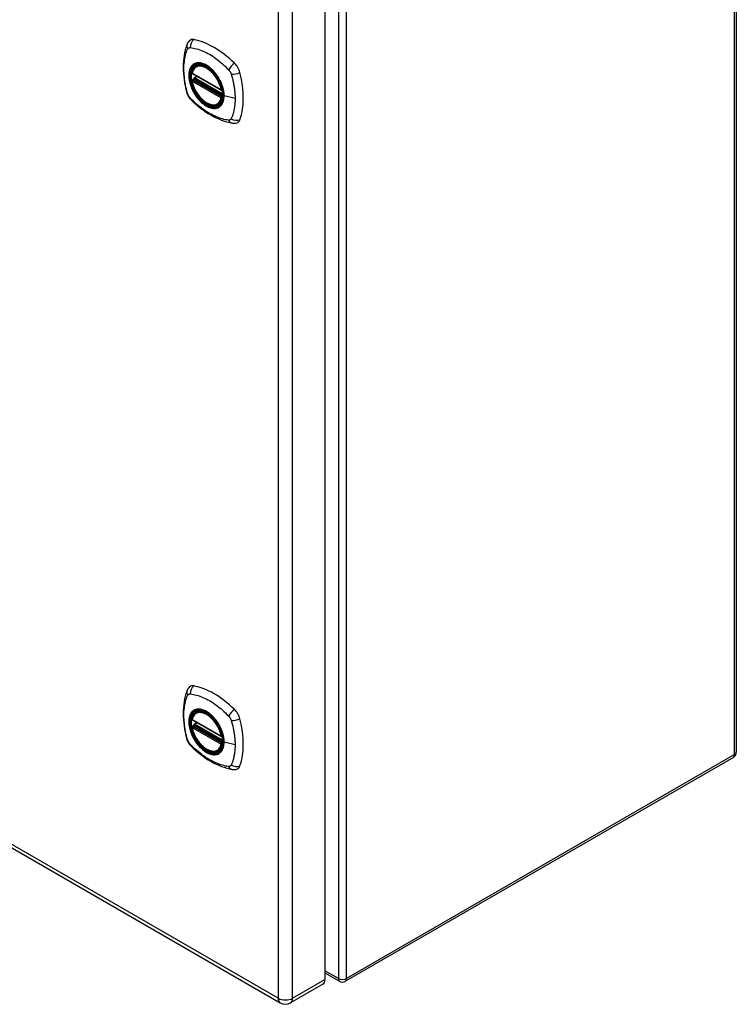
# Model space of a CAD drawing. Header units: inches. Extents: x 14 to 135, y 10 to 87.
# Tile 8 of 9: x 125 to 135, y 39 to 53. Entities that reach past the tile are written whole.
import ezdxf

# ---------------------------------------------------------------- set-up
doc = ezdxf.new("R2010")
doc.units = ezdxf.units.IN
doc.header["$MEASUREMENT"] = 0
doc.layers.add('Visible Edges(ANSI)', color=7, linetype='Continuous', lineweight=25)
doc.layers.add('Visible Tangent Edges(ANSI)', color=7, linetype='Continuous', lineweight=25)

msp = doc.modelspace()

# ---------------------------------------------------------------- linework, layer by layer
at = {"layer": 'Visible Edges(ANSI)'}
for p, q in [((134.813, 59.15), (134.813, 42.957)), ((128.941, 55.642), (128.941, 39.711)), ((127.103, 52.754), (127.114, 52.76)), ((127.047, 52.65), (127.461, 52.411)), ((127.072, 52.589), (127.113, 52.612)), ((127.047, 52.555), (127.061, 52.563)), ((127.067, 52.574), (127.066, 52.577)), ((127.416, 52.212), (127.427, 52.218)), ((114.425, 47.39), (128.303, 39.378)), ((127.103, 43.525), (127.114, 43.531)), ((127.047, 43.421), (127.461, 43.183)), ((127.047, 43.326), (127.061, 43.334)), ((127.067, 43.346), (127.066, 43.348)), ((127.072, 43.36), (127.113, 43.384)), ((127.416, 42.983), (127.427, 42.989)), ((134.771, 42.884), (129.233, 39.687)), ((128.941, 39.807), (129.149, 39.687)), ((128.911, 39.645), (128.449, 39.378))]:
    msp.add_line(p, q, dxfattribs=at)
at = {"layer": 'Visible Edges(ANSI)', "flags": 128}
for points in [[(126.97, 53.064), (126.962, 53.042), (126.956, 53.023), (126.95, 53.004), (126.946, 52.986), (126.941, 52.967), (126.937, 52.947), (126.93, 52.907), (126.924, 52.867), (126.92, 52.825), (126.918, 52.783), (126.917, 52.74), (126.918, 52.696), (126.92, 52.652), (126.924, 52.608), (126.929, 52.563), (126.936, 52.518), (126.945, 52.472), (126.955, 52.427), (126.96, 52.404), (126.963, 52.392), (126.967, 52.378)], [(127.008, 53.12), (126.995, 53.106), (126.984, 53.092), (126.976, 53.078), (126.97, 53.064)], [(127.042, 52.663), (127.046, 52.678), (127.051, 52.692), (127.057, 52.705), (127.065, 52.717), (127.073, 52.728), (127.082, 52.738), (127.092, 52.747), (127.103, 52.754)], [(127.356, 52.674), (127.375, 52.652), (127.393, 52.628), (127.409, 52.604), (127.425, 52.578), (127.439, 52.552), (127.452, 52.525), (127.464, 52.498), (127.474, 52.471)], [(127.416, 52.212), (127.405, 52.206), (127.393, 52.202), (127.38, 52.199), (127.367, 52.197), (127.353, 52.196), (127.339, 52.197), (127.325, 52.199), (127.311, 52.203), (127.296, 52.207), (127.282, 52.213), (127.267, 52.22), (127.252, 52.228), (127.237, 52.237), (127.223, 52.247), (127.209, 52.259), (127.195, 52.271), (127.181, 52.284), (127.167, 52.298), (127.154, 52.312), (127.142, 52.328), (127.129, 52.344), (127.118, 52.36), (127.107, 52.377), (127.096, 52.395), (127.087, 52.413), (127.078, 52.431), (127.07, 52.45), (127.062, 52.468), (127.056, 52.487), (127.05, 52.506), (127.045, 52.524), (127.041, 52.542)], [(127.061, 52.563), (127.064, 52.565), (127.066, 52.568), (127.067, 52.572), (127.067, 52.574)], [(126.967, 52.378), (126.971, 52.364), (126.976, 52.351), (126.982, 52.339), (126.989, 52.326), (126.996, 52.315), (127.004, 52.303), (127.013, 52.292), (127.022, 52.282)], [(127.022, 52.282), (127.032, 52.272), (127.041, 52.263), (127.059, 52.246), (127.093, 52.216), (127.128, 52.186), (127.164, 52.157), (127.2, 52.13), (127.237, 52.104), (127.274, 52.08), (127.311, 52.058), (127.349, 52.037), (127.386, 52.018), (127.424, 52.001), (127.462, 51.985), (127.501, 51.971), (127.539, 51.96), (127.577, 51.95), (127.596, 51.946), (127.606, 51.944), (127.618, 51.942)], [(127.618, 51.942), (127.633, 51.94), (127.65, 51.94), (127.667, 51.942), (127.685, 51.946)], [(127.008, 43.891), (126.995, 43.877), (126.984, 43.863), (126.976, 43.849), (126.97, 43.835)], [(126.97, 43.835), (126.962, 43.814), (126.956, 43.794), (126.95, 43.775), (126.946, 43.757), (126.941, 43.738), (126.937, 43.719), (126.93, 43.679), (126.924, 43.638), (126.92, 43.596), (126.918, 43.554), (126.917, 43.511), (126.918, 43.468), (126.92, 43.424), (126.924, 43.379), (126.929, 43.334), (126.936, 43.289), (126.945, 43.243), (126.955, 43.198), (126.96, 43.175), (126.963, 43.163), (126.967, 43.149)], [(127.042, 43.434), (127.046, 43.449), (127.051, 43.463), (127.057, 43.476), (127.065, 43.488), (127.073, 43.5), (127.082, 43.509), (127.092, 43.518), (127.103, 43.525)], [(127.416, 42.983), (127.405, 42.977), (127.393, 42.973), (127.38, 42.97), (127.367, 42.968), (127.353, 42.968), (127.339, 42.968), (127.325, 42.97), (127.311, 42.974), (127.296, 42.978), (127.282, 42.984), (127.267, 42.991), (127.252, 42.999), (127.237, 43.008), (127.223, 43.019), (127.209, 43.03), (127.195, 43.042), (127.181, 43.055), (127.167, 43.069), (127.154, 43.084), (127.142, 43.099), (127.129, 43.115), (127.118, 43.132), (127.107, 43.149), (127.096, 43.166), (127.087, 43.184), (127.078, 43.202), (127.07, 43.221), (127.062, 43.239), (127.056, 43.258), (127.05, 43.277), (127.045, 43.295), (127.041, 43.314)], [(127.061, 43.334), (127.064, 43.336), (127.066, 43.339), (127.067, 43.343), (127.067, 43.346)], [(127.356, 43.445), (127.375, 43.423), (127.393, 43.4), (127.409, 43.375), (127.425, 43.349), (127.439, 43.323), (127.452, 43.297), (127.464, 43.269), (127.474, 43.242)], [(126.967, 43.149), (126.971, 43.136), (126.976, 43.122), (126.982, 43.11), (126.989, 43.098), (126.996, 43.086), (127.004, 43.074), (127.013, 43.063), (127.022, 43.053)], [(127.022, 43.053), (127.032, 43.043), (127.041, 43.034), (127.059, 43.017), (127.093, 42.987), (127.128, 42.957), (127.164, 42.928), (127.2, 42.901), (127.237, 42.875), (127.274, 42.851), (127.311, 42.829), (127.349, 42.808), (127.386, 42.789), (127.424, 42.772), (127.462, 42.756), (127.501, 42.742), (127.539, 42.731), (127.577, 42.721), (127.596, 42.717), (127.606, 42.715), (127.618, 42.713)], [(127.618, 42.713), (127.633, 42.711), (127.65, 42.711), (127.667, 42.713), (127.685, 42.718)]]:
    msp.add_lwpolyline(points, dxfattribs=at)
at = {"layer": 'Visible Edges(ANSI)'}
for centre, radius, start, end in [((127.053, 52.661), 0.0118, 166.5554, 240), ((127.078, 52.579), 0.0118, 120, 187.8283), ((127.053, 52.545), 0.0118, 120, 190.611), ((127.467, 52.422), 0.0118, 240, 282.6344), ((127.053, 43.432), 0.0118, 166.5554, 240), ((127.053, 43.316), 0.0118, 120, 190.611), ((127.078, 43.35), 0.0118, 120, 187.8283), ((127.467, 43.193), 0.0118, 240, 282.6344), ((134.729, 42.957), 0.084, 300, 0), ((129.191, 39.76), 0.084, 240, 300), ((128.376, 39.504), 0.146, 240, 300)]:
    msp.add_arc(centre, radius, start, end, dxfattribs=at)
for centre, major_axis, start_param, end_param in [((127.107, 52.974), (-0.089, 0.153), 5.825423, 6.408181), ((127.358, 51.977), (-0.64, 1.108), 5.170151, 5.825423), ((127.253, 52.479), (0.157, -0.273), 2.363977, 7.060801), ((127.608, 52.684), (0.089, -0.153), 1.113034, 2.028558), ((126.87, 52.821), (-0.64, 1.108), 3.599355, 4.254627), ((127.608, 52.105), (0.089, -0.153), 6.158189, 6.740947), ((127.107, 43.745), (-0.089, 0.153), 5.825423, 6.408181), ((127.358, 42.748), (-0.64, 1.108), 5.170151, 5.825423), ((127.253, 43.25), (0.157, -0.273), 2.363977, 7.060801), ((127.608, 43.455), (0.089, -0.153), 1.113034, 2.028558), ((126.87, 43.592), (-0.64, 1.108), 3.599355, 4.254627), ((127.608, 42.876), (0.089, -0.153), 6.158189, 6.740947), ((128.838, 39.771), (0.073, -0.126), 0, 0.785398)]:
    msp.add_ellipse(centre, major_axis=major_axis, ratio=0.57735, start_param=start_param, end_param=end_param, dxfattribs=at)
for centre in [(127.249, 52.477), (127.249, 43.248)]:
    msp.add_ellipse(centre, major_axis=(-0.16, 0.277), ratio=0.57735, dxfattribs=at)
at = {"layer": 'Visible Tangent Edges(ANSI)'}
for p, q in [((134.788, 42.923), (134.788, 59.115)), ((129.132, 55.918), (129.132, 39.725)), ((129.25, 39.725), (129.25, 55.918)), ((128.272, 55.375), (128.272, 39.444)), ((128.479, 39.444), (128.479, 55.375)), ((127.459, 52.417), (127.045, 52.656)), ((127.078, 52.588), (127.116, 52.61)), ((127.475, 52.359), (127.078, 52.588)), ((127.045, 52.54), (127.459, 52.301)), ((127.053, 52.554), (127.064, 52.561)), ((127.467, 52.315), (127.053, 52.554)), ((127.064, 52.561), (127.474, 52.324)), ((127.475, 52.341), (127.073, 52.574)), ((127.474, 52.319), (127.467, 52.315)), ((127.658, 52.291), (127.501, 52.331)), ((128.272, 39.444), (114.395, 47.457)), ((127.459, 43.188), (127.045, 43.427)), ((127.045, 43.311), (127.459, 43.072)), ((127.053, 43.325), (127.064, 43.332)), ((127.467, 43.086), (127.053, 43.325)), ((127.064, 43.332), (127.474, 43.095)), ((127.475, 43.112), (127.073, 43.345)), ((127.078, 43.359), (127.116, 43.382)), ((127.475, 43.13), (127.078, 43.359)), ((127.474, 43.09), (127.467, 43.086)), ((127.658, 43.062), (127.501, 43.102)), ((134.788, 42.923), (129.25, 39.725)), ((129.132, 39.725), (128.941, 39.835)), ((128.479, 39.444), (128.941, 39.711))]:
    msp.add_line(p, q, dxfattribs=at)
at = {"layer": 'Visible Tangent Edges(ANSI)', "flags": 128}
for points in [[(126.98, 52.998), (126.981, 53), (126.982, 53.001), (126.983, 53.003), (126.984, 53.005), (126.986, 53.006), (126.987, 53.007), (126.988, 53.009), (126.989, 53.01), (126.991, 53.011), (126.992, 53.012), (126.994, 53.013), (126.995, 53.014), (126.997, 53.015), (126.998, 53.016), (127, 53.016), (127.002, 53.017), (127.003, 53.018), (127.005, 53.018), (127.007, 53.018), (127.009, 53.019), (127.011, 53.019), (127.013, 53.019), (127.015, 53.019), (127.016, 53.019)], [(127.016, 53.019), (127.04, 53.017), (127.062, 53.013), (127.085, 53.008), (127.107, 53.002), (127.13, 52.995), (127.153, 52.988), (127.176, 52.979), (127.199, 52.97), (127.222, 52.96), (127.245, 52.949), (127.269, 52.937), (127.292, 52.924), (127.316, 52.91), (127.339, 52.895), (127.362, 52.879), (127.385, 52.863), (127.408, 52.845), (127.431, 52.827), (127.454, 52.808), (127.476, 52.789), (127.498, 52.769), (127.521, 52.748), (127.542, 52.727), (127.566, 52.702)], [(126.98, 52.363), (126.971, 52.397), (126.963, 52.426), (126.956, 52.456), (126.95, 52.485), (126.945, 52.515), (126.94, 52.544), (126.936, 52.573), (126.933, 52.601), (126.93, 52.63), (126.929, 52.658), (126.927, 52.685), (126.927, 52.713), (126.927, 52.739), (126.928, 52.765), (126.93, 52.791), (126.933, 52.816), (126.936, 52.841), (126.94, 52.865), (126.945, 52.888), (126.95, 52.911), (126.956, 52.934), (126.963, 52.955), (126.971, 52.976), (126.98, 52.998)], [(127.054, 52.774), (127.045, 52.766), (127.037, 52.757), (127.029, 52.747), (127.022, 52.736), (127.016, 52.725), (127.011, 52.712), (127.006, 52.699), (127.003, 52.685), (127, 52.67), (126.998, 52.655), (126.996, 52.639), (126.996, 52.622), (126.996, 52.605), (126.998, 52.587), (127, 52.57), (127.003, 52.552), (127.006, 52.533), (127.011, 52.514), (127.016, 52.496), (127.022, 52.477), (127.029, 52.458), (127.037, 52.439), (127.045, 52.421), (127.054, 52.403)], [(127.498, 52.333), (127.492, 52.275), (127.475, 52.226), (127.448, 52.189), (127.411, 52.165), (127.367, 52.155), (127.318, 52.16), (127.265, 52.18), (127.212, 52.214), (127.16, 52.259), (127.112, 52.315), (127.071, 52.377), (127.038, 52.445), (127.015, 52.514), (127.002, 52.581), (127.001, 52.644), (127.011, 52.698), (127.032, 52.743), (127.062, 52.775), (127.102, 52.794), (127.148, 52.798), (127.199, 52.787), (127.253, 52.762), (127.306, 52.724), (127.356, 52.674)], [(127.087, 52.793), (127.086, 52.793), (127.084, 52.792), (127.083, 52.792), (127.081, 52.791), (127.08, 52.79), (127.078, 52.79), (127.077, 52.789), (127.075, 52.788), (127.074, 52.787), (127.073, 52.787), (127.071, 52.786), (127.07, 52.785), (127.068, 52.784), (127.067, 52.783), (127.066, 52.783), (127.064, 52.782), (127.063, 52.781), (127.062, 52.78), (127.06, 52.779), (127.059, 52.778), (127.058, 52.777), (127.056, 52.776), (127.055, 52.775), (127.054, 52.774)], [(127.409, 52.608), (127.398, 52.624), (127.386, 52.641), (127.373, 52.657), (127.361, 52.672), (127.347, 52.687), (127.334, 52.701), (127.32, 52.714), (127.306, 52.727), (127.292, 52.738), (127.277, 52.749), (127.263, 52.759), (127.248, 52.768), (127.234, 52.776), (127.219, 52.783), (127.205, 52.789), (127.19, 52.793), (127.176, 52.797), (127.163, 52.8), (127.149, 52.801), (127.136, 52.802), (127.123, 52.801), (127.111, 52.8), (127.099, 52.797), (127.087, 52.793)], [(127.442, 52.55), (127.441, 52.552), (127.44, 52.555), (127.438, 52.557), (127.437, 52.56), (127.436, 52.562), (127.435, 52.565), (127.433, 52.567), (127.432, 52.57), (127.431, 52.572), (127.429, 52.574), (127.428, 52.577), (127.426, 52.579), (127.425, 52.582), (127.424, 52.584), (127.422, 52.586), (127.421, 52.589), (127.419, 52.591), (127.418, 52.594), (127.416, 52.596), (127.415, 52.598), (127.414, 52.601), (127.412, 52.603), (127.411, 52.605), (127.409, 52.608)], [(127.566, 52.702), (127.567, 52.701), (127.568, 52.699), (127.569, 52.698), (127.57, 52.697), (127.571, 52.696), (127.572, 52.695), (127.573, 52.694), (127.574, 52.693), (127.575, 52.691), (127.576, 52.69), (127.576, 52.689), (127.577, 52.688), (127.578, 52.686), (127.579, 52.685), (127.58, 52.684), (127.581, 52.683), (127.582, 52.681), (127.583, 52.68), (127.583, 52.679), (127.584, 52.677), (127.585, 52.676), (127.586, 52.675), (127.587, 52.674), (127.587, 52.672)], [(127.587, 52.672), (127.588, 52.671), (127.589, 52.67), (127.59, 52.668), (127.59, 52.667), (127.591, 52.665), (127.592, 52.664), (127.593, 52.663), (127.593, 52.661), (127.594, 52.66), (127.595, 52.659), (127.595, 52.657), (127.596, 52.656), (127.596, 52.654), (127.597, 52.653), (127.598, 52.652), (127.598, 52.65), (127.599, 52.649), (127.599, 52.647), (127.6, 52.646), (127.6, 52.645), (127.601, 52.643), (127.601, 52.642), (127.602, 52.64), (127.602, 52.639)], [(127.602, 52.639), (127.608, 52.621), (127.612, 52.606), (127.616, 52.591), (127.62, 52.576), (127.623, 52.562), (127.627, 52.547), (127.63, 52.532), (127.633, 52.517), (127.636, 52.503), (127.639, 52.488), (127.641, 52.474), (127.643, 52.459), (127.646, 52.445), (127.648, 52.43), (127.65, 52.416), (127.651, 52.402), (127.653, 52.388), (127.654, 52.374), (127.655, 52.36), (127.656, 52.346), (127.657, 52.332), (127.657, 52.318), (127.657, 52.304), (127.658, 52.291)], [(127.061, 52.563), (127.061, 52.563), (127.061, 52.563), (127.061, 52.563), (127.061, 52.563), (127.061, 52.563), (127.061, 52.563), (127.061, 52.563), (127.061, 52.563), (127.061, 52.563), (127.061, 52.563), (127.061, 52.563), (127.061, 52.563), (127.061, 52.563), (127.061, 52.563), (127.061, 52.563), (127.061, 52.563), (127.061, 52.563), (127.061, 52.563), (127.061, 52.563), (127.061, 52.563), (127.061, 52.563), (127.061, 52.563), (127.061, 52.563), (127.061, 52.563)], [(127.061, 52.563), (127.061, 52.563), (127.061, 52.563), (127.061, 52.563), (127.061, 52.563), (127.061, 52.563), (127.061, 52.562), (127.061, 52.562), (127.061, 52.562), (127.061, 52.562), (127.061, 52.562), (127.061, 52.562), (127.061, 52.562), (127.061, 52.562), (127.061, 52.562), (127.061, 52.562), (127.062, 52.562), (127.062, 52.562), (127.062, 52.562), (127.062, 52.562), (127.062, 52.562), (127.062, 52.562), (127.063, 52.562), (127.063, 52.562), (127.063, 52.562)], [(127.063, 52.562), (127.063, 52.561), (127.063, 52.561), (127.063, 52.561), (127.063, 52.561), (127.063, 52.561), (127.063, 52.561), (127.063, 52.561), (127.063, 52.561), (127.063, 52.561), (127.064, 52.561), (127.064, 52.561), (127.064, 52.561), (127.064, 52.561), (127.064, 52.561), (127.064, 52.561), (127.064, 52.561), (127.064, 52.561), (127.064, 52.561), (127.064, 52.561), (127.064, 52.561), (127.064, 52.561), (127.064, 52.561), (127.064, 52.561), (127.064, 52.561)], [(127.067, 52.576), (127.067, 52.576), (127.067, 52.576), (127.067, 52.576), (127.067, 52.576), (127.067, 52.576), (127.067, 52.576), (127.067, 52.576), (127.067, 52.575), (127.067, 52.575), (127.067, 52.575), (127.067, 52.575), (127.067, 52.575), (127.067, 52.575), (127.067, 52.575), (127.067, 52.575), (127.067, 52.575), (127.067, 52.575), (127.067, 52.575), (127.067, 52.575), (127.067, 52.575), (127.067, 52.575), (127.067, 52.575), (127.067, 52.575), (127.067, 52.574)], [(127.07, 52.575), (127.07, 52.575), (127.069, 52.575), (127.069, 52.575), (127.069, 52.575), (127.069, 52.576), (127.069, 52.576), (127.068, 52.576), (127.068, 52.576), (127.068, 52.576), (127.068, 52.576), (127.068, 52.576), (127.068, 52.576), (127.068, 52.576), (127.067, 52.576), (127.067, 52.576), (127.067, 52.576), (127.067, 52.576), (127.067, 52.576), (127.067, 52.576), (127.067, 52.576), (127.067, 52.576), (127.067, 52.576), (127.067, 52.576), (127.067, 52.576)], [(127.073, 52.574), (127.073, 52.574), (127.072, 52.574), (127.072, 52.574), (127.072, 52.574), (127.072, 52.574), (127.072, 52.574), (127.072, 52.574), (127.072, 52.574), (127.072, 52.574), (127.071, 52.574), (127.071, 52.574), (127.071, 52.574), (127.071, 52.575), (127.071, 52.575), (127.071, 52.575), (127.071, 52.575), (127.071, 52.575), (127.07, 52.575), (127.07, 52.575), (127.07, 52.575), (127.07, 52.575), (127.07, 52.575), (127.07, 52.575), (127.07, 52.575)], [(127.501, 52.331), (127.501, 52.339), (127.5, 52.348), (127.5, 52.356), (127.499, 52.365), (127.498, 52.374), (127.497, 52.383), (127.496, 52.392), (127.494, 52.401), (127.492, 52.41), (127.49, 52.42), (127.488, 52.429), (127.486, 52.438), (127.483, 52.447), (127.48, 52.457), (127.477, 52.466), (127.474, 52.476), (127.471, 52.485), (127.467, 52.494), (127.464, 52.504), (127.46, 52.513), (127.456, 52.522), (127.451, 52.532), (127.447, 52.541), (127.442, 52.55)], [(127.474, 52.471), (127.476, 52.465), (127.477, 52.459), (127.479, 52.453), (127.481, 52.447), (127.483, 52.441), (127.484, 52.435), (127.486, 52.429), (127.487, 52.423), (127.488, 52.418), (127.489, 52.412), (127.491, 52.406), (127.492, 52.4), (127.493, 52.394), (127.494, 52.388), (127.494, 52.383), (127.495, 52.377), (127.496, 52.371), (127.496, 52.366), (127.497, 52.36), (127.497, 52.355), (127.497, 52.349), (127.498, 52.344), (127.498, 52.338), (127.498, 52.333)], [(127.016, 52.301), (127.015, 52.303), (127.013, 52.305), (127.011, 52.307), (127.009, 52.31), (127.007, 52.312), (127.005, 52.315), (127.003, 52.317), (127.002, 52.32), (127, 52.322), (126.998, 52.325), (126.997, 52.328), (126.995, 52.33), (126.994, 52.333), (126.992, 52.336), (126.991, 52.338), (126.989, 52.341), (126.988, 52.344), (126.987, 52.347), (126.986, 52.349), (126.984, 52.352), (126.983, 52.355), (126.982, 52.358), (126.981, 52.361), (126.98, 52.363)], [(127.054, 52.403), (127.055, 52.4), (127.056, 52.398), (127.058, 52.395), (127.059, 52.393), (127.06, 52.39), (127.062, 52.388), (127.063, 52.385), (127.064, 52.383), (127.066, 52.381), (127.067, 52.378), (127.068, 52.376), (127.07, 52.373), (127.071, 52.371), (127.073, 52.369), (127.074, 52.366), (127.075, 52.364), (127.077, 52.361), (127.078, 52.359), (127.08, 52.357), (127.081, 52.354), (127.083, 52.352), (127.084, 52.35), (127.086, 52.347), (127.087, 52.345)], [(127.087, 52.345), (127.099, 52.328), (127.111, 52.312), (127.123, 52.296), (127.136, 52.28), (127.149, 52.266), (127.163, 52.252), (127.177, 52.238), (127.191, 52.226), (127.205, 52.215), (127.219, 52.204), (127.234, 52.194), (127.248, 52.185), (127.263, 52.177), (127.277, 52.17), (127.292, 52.164), (127.306, 52.159), (127.32, 52.156), (127.334, 52.153), (127.347, 52.151), (127.361, 52.151), (127.373, 52.151), (127.386, 52.153), (127.398, 52.155), (127.409, 52.159)], [(127.442, 52.178), (127.447, 52.182), (127.451, 52.186), (127.456, 52.191), (127.46, 52.195), (127.464, 52.2), (127.467, 52.205), (127.471, 52.211), (127.474, 52.216), (127.477, 52.222), (127.48, 52.228), (127.483, 52.234), (127.486, 52.241), (127.488, 52.247), (127.49, 52.254), (127.492, 52.261), (127.494, 52.268), (127.496, 52.275), (127.497, 52.283), (127.498, 52.29), (127.499, 52.298), (127.5, 52.306), (127.5, 52.314), (127.501, 52.322), (127.501, 52.331)], [(127.566, 51.983), (127.542, 51.986), (127.521, 51.99), (127.498, 51.995), (127.476, 52.001), (127.454, 52.008), (127.431, 52.015), (127.408, 52.024), (127.385, 52.033), (127.362, 52.044), (127.339, 52.055), (127.316, 52.067), (127.292, 52.08), (127.269, 52.094), (127.245, 52.109), (127.222, 52.124), (127.199, 52.141), (127.176, 52.158), (127.153, 52.176), (127.13, 52.195), (127.107, 52.214), (127.085, 52.234), (127.062, 52.254), (127.04, 52.276), (127.016, 52.301)], [(127.409, 52.159), (127.411, 52.16), (127.412, 52.16), (127.414, 52.161), (127.415, 52.162), (127.416, 52.162), (127.418, 52.163), (127.419, 52.164), (127.421, 52.164), (127.422, 52.165), (127.424, 52.166), (127.425, 52.167), (127.426, 52.167), (127.428, 52.168), (127.429, 52.169), (127.431, 52.17), (127.432, 52.171), (127.433, 52.172), (127.435, 52.173), (127.436, 52.173), (127.437, 52.174), (127.438, 52.175), (127.44, 52.176), (127.441, 52.177), (127.442, 52.178)], [(127.658, 52.291), (127.657, 52.277), (127.657, 52.264), (127.657, 52.251), (127.656, 52.238), (127.655, 52.225), (127.654, 52.212), (127.653, 52.199), (127.651, 52.187), (127.65, 52.174), (127.648, 52.162), (127.646, 52.15), (127.643, 52.138), (127.641, 52.126), (127.638, 52.114), (127.636, 52.103), (127.633, 52.091), (127.63, 52.08), (127.627, 52.069), (127.623, 52.058), (127.62, 52.047), (127.616, 52.037), (127.612, 52.026), (127.608, 52.016), (127.602, 52.004)], [(127.602, 52.004), (127.601, 52.003), (127.6, 52.001), (127.599, 51.999), (127.598, 51.998), (127.597, 51.996), (127.596, 51.995), (127.595, 51.994), (127.593, 51.993), (127.592, 51.991), (127.59, 51.99), (127.589, 51.989), (127.587, 51.988), (127.586, 51.988), (127.584, 51.987), (127.583, 51.986), (127.581, 51.985), (127.579, 51.985), (127.577, 51.984), (127.576, 51.984), (127.574, 51.984), (127.572, 51.983), (127.57, 51.983), (127.568, 51.983), (127.566, 51.983)], [(126.98, 43.135), (126.971, 43.168), (126.963, 43.197), (126.956, 43.227), (126.95, 43.256), (126.945, 43.286), (126.94, 43.315), (126.936, 43.344), (126.933, 43.372), (126.93, 43.401), (126.929, 43.429), (126.927, 43.456), (126.927, 43.484), (126.927, 43.51), (126.928, 43.537), (126.93, 43.562), (126.933, 43.587), (126.936, 43.612), (126.94, 43.636), (126.945, 43.66), (126.95, 43.683), (126.956, 43.705), (126.963, 43.726), (126.971, 43.747), (126.98, 43.769)], [(126.98, 43.769), (126.981, 43.771), (126.982, 43.773), (126.983, 43.774), (126.984, 43.776), (126.986, 43.777), (126.987, 43.778), (126.988, 43.78), (126.989, 43.781), (126.991, 43.782), (126.992, 43.783), (126.994, 43.784), (126.995, 43.785), (126.997, 43.786), (126.998, 43.787), (127, 43.788), (127.002, 43.788), (127.003, 43.789), (127.005, 43.789), (127.007, 43.79), (127.009, 43.79), (127.011, 43.79), (127.013, 43.79), (127.015, 43.79), (127.016, 43.79)], [(127.016, 43.79), (127.04, 43.788), (127.062, 43.784), (127.085, 43.779), (127.107, 43.773), (127.13, 43.766), (127.153, 43.759), (127.176, 43.751), (127.199, 43.741), (127.222, 43.731), (127.245, 43.72), (127.269, 43.708), (127.292, 43.695), (127.316, 43.681), (127.339, 43.666), (127.362, 43.65), (127.385, 43.634), (127.408, 43.617), (127.431, 43.598), (127.454, 43.58), (127.476, 43.56), (127.498, 43.54), (127.521, 43.519), (127.542, 43.498), (127.566, 43.473)], [(127.054, 43.545), (127.045, 43.537), (127.037, 43.528), (127.029, 43.518), (127.022, 43.508), (127.016, 43.496), (127.011, 43.483), (127.006, 43.47), (127.003, 43.456), (127, 43.441), (126.998, 43.426), (126.996, 43.41), (126.996, 43.393), (126.996, 43.376), (126.998, 43.359), (127, 43.341), (127.003, 43.323), (127.006, 43.304), (127.011, 43.286), (127.016, 43.267), (127.022, 43.248), (127.029, 43.229), (127.037, 43.211), (127.045, 43.192), (127.054, 43.174)], [(127.498, 43.104), (127.492, 43.046), (127.475, 42.997), (127.448, 42.96), (127.411, 42.936), (127.367, 42.926), (127.318, 42.932), (127.265, 42.951), (127.212, 42.985), (127.16, 43.03), (127.112, 43.086), (127.071, 43.149), (127.038, 43.216), (127.015, 43.285), (127.002, 43.352), (127.001, 43.415), (127.011, 43.469), (127.032, 43.514), (127.062, 43.546), (127.102, 43.565), (127.148, 43.569), (127.199, 43.558), (127.253, 43.533), (127.306, 43.495), (127.356, 43.445)], [(127.087, 43.565), (127.086, 43.564), (127.084, 43.563), (127.083, 43.563), (127.081, 43.562), (127.08, 43.561), (127.078, 43.561), (127.077, 43.56), (127.075, 43.559), (127.074, 43.559), (127.073, 43.558), (127.071, 43.557), (127.07, 43.556), (127.068, 43.555), (127.067, 43.555), (127.066, 43.554), (127.064, 43.553), (127.063, 43.552), (127.062, 43.551), (127.06, 43.55), (127.059, 43.549), (127.058, 43.548), (127.056, 43.547), (127.055, 43.546), (127.054, 43.545)], [(127.409, 43.379), (127.398, 43.396), (127.386, 43.412), (127.373, 43.428), (127.361, 43.443), (127.347, 43.458), (127.334, 43.472), (127.32, 43.485), (127.306, 43.498), (127.292, 43.509), (127.277, 43.52), (127.263, 43.53), (127.248, 43.539), (127.234, 43.547), (127.219, 43.554), (127.205, 43.56), (127.19, 43.565), (127.176, 43.568), (127.163, 43.571), (127.149, 43.573), (127.136, 43.573), (127.123, 43.573), (127.111, 43.571), (127.099, 43.568), (127.087, 43.565)], [(127.566, 43.473), (127.567, 43.472), (127.568, 43.471), (127.569, 43.469), (127.57, 43.468), (127.571, 43.467), (127.572, 43.466), (127.573, 43.465), (127.574, 43.464), (127.575, 43.462), (127.576, 43.461), (127.576, 43.46), (127.577, 43.459), (127.578, 43.458), (127.579, 43.456), (127.58, 43.455), (127.581, 43.454), (127.582, 43.452), (127.583, 43.451), (127.583, 43.45), (127.584, 43.449), (127.585, 43.447), (127.586, 43.446), (127.587, 43.445), (127.587, 43.443)], [(127.061, 43.334), (127.061, 43.334), (127.061, 43.334), (127.061, 43.334), (127.061, 43.334), (127.061, 43.334), (127.061, 43.334), (127.061, 43.334), (127.061, 43.334), (127.061, 43.334), (127.061, 43.334), (127.061, 43.334), (127.061, 43.334), (127.061, 43.334), (127.061, 43.334), (127.061, 43.334), (127.061, 43.334), (127.061, 43.334), (127.061, 43.334), (127.061, 43.334), (127.061, 43.334), (127.061, 43.334), (127.061, 43.334), (127.061, 43.334), (127.061, 43.334)], [(127.061, 43.334), (127.061, 43.334), (127.061, 43.334), (127.061, 43.334), (127.061, 43.334), (127.061, 43.334), (127.061, 43.334), (127.061, 43.334), (127.061, 43.334), (127.061, 43.333), (127.061, 43.333), (127.061, 43.333), (127.061, 43.333), (127.061, 43.333), (127.061, 43.333), (127.061, 43.333), (127.062, 43.333), (127.062, 43.333), (127.062, 43.333), (127.062, 43.333), (127.062, 43.333), (127.062, 43.333), (127.063, 43.333), (127.063, 43.333), (127.063, 43.333)], [(127.063, 43.333), (127.063, 43.333), (127.063, 43.333), (127.063, 43.333), (127.063, 43.333), (127.063, 43.333), (127.063, 43.333), (127.063, 43.332), (127.063, 43.332), (127.063, 43.332), (127.064, 43.332), (127.064, 43.332), (127.064, 43.332), (127.064, 43.332), (127.064, 43.332), (127.064, 43.332), (127.064, 43.332), (127.064, 43.332), (127.064, 43.332), (127.064, 43.332), (127.064, 43.332), (127.064, 43.332), (127.064, 43.332), (127.064, 43.332), (127.064, 43.332)], [(127.067, 43.347), (127.067, 43.347), (127.067, 43.347), (127.067, 43.347), (127.067, 43.347), (127.067, 43.347), (127.067, 43.347), (127.067, 43.347), (127.067, 43.347), (127.067, 43.347), (127.067, 43.346), (127.067, 43.346), (127.067, 43.346), (127.067, 43.346), (127.067, 43.346), (127.067, 43.346), (127.067, 43.346), (127.067, 43.346), (127.067, 43.346), (127.067, 43.346), (127.067, 43.346), (127.067, 43.346), (127.067, 43.346), (127.067, 43.346), (127.067, 43.346)], [(127.07, 43.346), (127.07, 43.346), (127.069, 43.346), (127.069, 43.347), (127.069, 43.347), (127.069, 43.347), (127.069, 43.347), (127.068, 43.347), (127.068, 43.347), (127.068, 43.347), (127.068, 43.347), (127.068, 43.347), (127.068, 43.347), (127.068, 43.347), (127.067, 43.347), (127.067, 43.347), (127.067, 43.347), (127.067, 43.347), (127.067, 43.347), (127.067, 43.347), (127.067, 43.347), (127.067, 43.347), (127.067, 43.347), (127.067, 43.347), (127.067, 43.347)], [(127.073, 43.345), (127.073, 43.345), (127.072, 43.345), (127.072, 43.345), (127.072, 43.345), (127.072, 43.345), (127.072, 43.345), (127.072, 43.345), (127.072, 43.345), (127.072, 43.345), (127.071, 43.346), (127.071, 43.346), (127.071, 43.346), (127.071, 43.346), (127.071, 43.346), (127.071, 43.346), (127.071, 43.346), (127.071, 43.346), (127.07, 43.346), (127.07, 43.346), (127.07, 43.346), (127.07, 43.346), (127.07, 43.346), (127.07, 43.346), (127.07, 43.346)], [(127.442, 43.321), (127.441, 43.324), (127.44, 43.326), (127.438, 43.328), (127.437, 43.331), (127.436, 43.333), (127.435, 43.336), (127.433, 43.338), (127.432, 43.341), (127.431, 43.343), (127.429, 43.346), (127.428, 43.348), (127.426, 43.35), (127.425, 43.353), (127.424, 43.355), (127.422, 43.358), (127.421, 43.36), (127.419, 43.362), (127.418, 43.365), (127.416, 43.367), (127.415, 43.369), (127.414, 43.372), (127.412, 43.374), (127.411, 43.376), (127.409, 43.379)], [(127.501, 43.102), (127.501, 43.11), (127.5, 43.119), (127.5, 43.128), (127.499, 43.136), (127.498, 43.145), (127.497, 43.154), (127.496, 43.163), (127.494, 43.172), (127.492, 43.182), (127.49, 43.191), (127.488, 43.2), (127.486, 43.209), (127.483, 43.219), (127.48, 43.228), (127.477, 43.237), (127.474, 43.247), (127.471, 43.256), (127.467, 43.266), (127.464, 43.275), (127.46, 43.284), (127.456, 43.294), (127.451, 43.303), (127.447, 43.312), (127.442, 43.321)], [(127.587, 43.443), (127.588, 43.442), (127.589, 43.441), (127.59, 43.439), (127.59, 43.438), (127.591, 43.437), (127.592, 43.435), (127.593, 43.434), (127.593, 43.432), (127.594, 43.431), (127.595, 43.43), (127.595, 43.428), (127.596, 43.427), (127.596, 43.426), (127.597, 43.424), (127.598, 43.423), (127.598, 43.421), (127.599, 43.42), (127.599, 43.418), (127.6, 43.417), (127.6, 43.416), (127.601, 43.414), (127.601, 43.413), (127.602, 43.411), (127.602, 43.41)], [(127.602, 43.41), (127.608, 43.392), (127.612, 43.377), (127.616, 43.362), (127.62, 43.347), (127.623, 43.333), (127.627, 43.318), (127.63, 43.303), (127.633, 43.289), (127.636, 43.274), (127.639, 43.259), (127.641, 43.245), (127.643, 43.23), (127.646, 43.216), (127.648, 43.201), (127.65, 43.187), (127.651, 43.173), (127.653, 43.159), (127.654, 43.145), (127.655, 43.131), (127.656, 43.117), (127.657, 43.103), (127.657, 43.089), (127.657, 43.076), (127.658, 43.062)], [(127.054, 43.174), (127.055, 43.171), (127.056, 43.169), (127.058, 43.166), (127.059, 43.164), (127.06, 43.161), (127.062, 43.159), (127.063, 43.157), (127.064, 43.154), (127.066, 43.152), (127.067, 43.149), (127.068, 43.147), (127.07, 43.144), (127.071, 43.142), (127.073, 43.14), (127.074, 43.137), (127.075, 43.135), (127.077, 43.133), (127.078, 43.13), (127.08, 43.128), (127.081, 43.125), (127.083, 43.123), (127.084, 43.121), (127.086, 43.118), (127.087, 43.116)], [(127.474, 43.242), (127.476, 43.236), (127.477, 43.23), (127.479, 43.224), (127.481, 43.218), (127.483, 43.212), (127.484, 43.206), (127.486, 43.2), (127.487, 43.195), (127.488, 43.189), (127.489, 43.183), (127.491, 43.177), (127.492, 43.171), (127.493, 43.165), (127.494, 43.16), (127.494, 43.154), (127.495, 43.148), (127.496, 43.143), (127.496, 43.137), (127.497, 43.131), (127.497, 43.126), (127.497, 43.12), (127.498, 43.115), (127.498, 43.109), (127.498, 43.104)], [(127.016, 43.072), (127.015, 43.074), (127.013, 43.076), (127.011, 43.079), (127.009, 43.081), (127.007, 43.083), (127.005, 43.086), (127.003, 43.088), (127.002, 43.091), (127, 43.093), (126.998, 43.096), (126.997, 43.099), (126.995, 43.101), (126.994, 43.104), (126.992, 43.107), (126.991, 43.109), (126.989, 43.112), (126.988, 43.115), (126.987, 43.118), (126.986, 43.121), (126.984, 43.123), (126.983, 43.126), (126.982, 43.129), (126.981, 43.132), (126.98, 43.135)], [(127.566, 42.754), (127.542, 42.757), (127.521, 42.761), (127.498, 42.766), (127.476, 42.772), (127.454, 42.779), (127.431, 42.786), (127.408, 42.795), (127.385, 42.804), (127.362, 42.815), (127.339, 42.826), (127.316, 42.838), (127.292, 42.851), (127.269, 42.865), (127.245, 42.88), (127.222, 42.896), (127.199, 42.912), (127.176, 42.929), (127.153, 42.947), (127.13, 42.966), (127.107, 42.985), (127.085, 43.005), (127.062, 43.026), (127.04, 43.047), (127.016, 43.072)], [(127.087, 43.116), (127.099, 43.099), (127.111, 43.083), (127.123, 43.067), (127.136, 43.052), (127.149, 43.037), (127.163, 43.023), (127.177, 43.01), (127.191, 42.997), (127.205, 42.986), (127.219, 42.975), (127.234, 42.965), (127.248, 42.956), (127.263, 42.948), (127.277, 42.941), (127.292, 42.935), (127.306, 42.931), (127.32, 42.927), (127.334, 42.924), (127.347, 42.922), (127.361, 42.922), (127.373, 42.922), (127.386, 42.924), (127.398, 42.927), (127.409, 42.93)], [(127.442, 42.949), (127.447, 42.953), (127.451, 42.958), (127.456, 42.962), (127.46, 42.967), (127.464, 42.971), (127.467, 42.977), (127.471, 42.982), (127.474, 42.987), (127.477, 42.993), (127.48, 42.999), (127.483, 43.005), (127.486, 43.012), (127.488, 43.018), (127.49, 43.025), (127.492, 43.032), (127.494, 43.039), (127.496, 43.046), (127.497, 43.054), (127.498, 43.062), (127.499, 43.069), (127.5, 43.077), (127.5, 43.085), (127.501, 43.094), (127.501, 43.102)], [(127.658, 43.062), (127.657, 43.049), (127.657, 43.035), (127.657, 43.022), (127.656, 43.009), (127.655, 42.996), (127.654, 42.983), (127.653, 42.97), (127.651, 42.958), (127.65, 42.945), (127.648, 42.933), (127.646, 42.921), (127.643, 42.909), (127.641, 42.897), (127.638, 42.885), (127.636, 42.874), (127.633, 42.862), (127.63, 42.851), (127.627, 42.84), (127.623, 42.829), (127.62, 42.818), (127.616, 42.808), (127.612, 42.797), (127.608, 42.787), (127.602, 42.775)], [(127.409, 42.93), (127.411, 42.931), (127.412, 42.931), (127.414, 42.932), (127.415, 42.933), (127.416, 42.933), (127.418, 42.934), (127.419, 42.935), (127.421, 42.935), (127.422, 42.936), (127.424, 42.937), (127.425, 42.938), (127.426, 42.939), (127.428, 42.939), (127.429, 42.94), (127.431, 42.941), (127.432, 42.942), (127.433, 42.943), (127.435, 42.944), (127.436, 42.945), (127.437, 42.946), (127.438, 42.947), (127.44, 42.947), (127.441, 42.948), (127.442, 42.949)], [(127.602, 42.775), (127.601, 42.774), (127.6, 42.772), (127.599, 42.771), (127.598, 42.769), (127.597, 42.768), (127.596, 42.766), (127.595, 42.765), (127.593, 42.764), (127.592, 42.763), (127.59, 42.761), (127.589, 42.76), (127.587, 42.76), (127.586, 42.759), (127.584, 42.758), (127.583, 42.757), (127.581, 42.757), (127.579, 42.756), (127.577, 42.756), (127.576, 42.755), (127.574, 42.755), (127.572, 42.755), (127.57, 42.754), (127.568, 42.754), (127.566, 42.754)]]:
    msp.add_lwpolyline(points, dxfattribs=at)
at = {"layer": 'Visible Tangent Edges(ANSI)'}
for centre, major_axis, ratio, start_param, end_param in [((127.08, 53.022), (-0.11, 0.042), 0.704518, 0, 0.765179), ((127.107, 53.037), (-0.027, -0.115), 0.753705, 3.902663, 5.039934), ((127.252, 52.478), (-0.173, 0.3), 0.57735, 5.055237, 10.652726), ((127.252, 52.478), (-0.151, 0.261), 0.57735, 4.164956, 6.830618), ((127.26, 52.483), (-0.156, 0.271), 0.57735, 6.166197, 6.283185), ((127.636, 52.731), (-0.0787, -0.088), 0.341266, 4.200572, 5.337843), ((127.053, 52.661), (-0.0115, 0.0027), 0.697177, 0, 0.936254), ((127.053, 52.661), (-0.0059, -0.0102), 0.57735, 5.497787, 6.283185), ((127.078, 52.579), (-0.0059, -0.0102), 0.57735, 3.926991, 5.351326), ((127.078, 52.579), (-0.0059, 0.0102), 0.57735, 5.497787, 6.283185), ((127.663, 52.685), (0.116, 0.024), 0.341266, 4.086935, 5.224206), ((127.053, 52.545), (-0.0116, -0.0022), 0.424984, 0, 0.691657), ((127.053, 52.545), (-0.0059, -0.0102), 0.57735, 3.926991, 5.497787), ((127.252, 52.478), (0.151, -0.261), 0.57735, 4.164956, 6.830618), ((127.053, 52.545), (-0.0059, 0.0102), 0.57735, 5.497787, 6.283185), ((127.055, 52.573), (0.0018, -0.0117), 0.983841, 0.332621, 1.648576), ((127.061, 52.572), (0.0039, 0.0112), 0.653911, 3.808835, 5.235416), ((127.064, 52.57), (0.0059, 0.0102), 0.57735, 3.926991, 5.335914), ((127.078, 52.579), (-0.0117, -0.0016), 0.470841, 0, 0.203742), ((127.08, 52.41), (-0.114, -0.032), 0.390453, 0, 0.392125), ((127.467, 52.422), (-0.0059, -0.0102), 0.57735, 5.497787, 6.283185), ((127.467, 52.422), (-0.0116, -0.0022), 0.424984, 0.691657, 1.603666), ((127.467, 52.306), (0.0059, 0.0102), 0.57735, 0.785398, 2.356194), ((127.467, 52.306), (0.0059, -0.0102), 0.57735, 1.624298, 2.356194), ((127.503, 52.333), (-0.00492, 0), 0.57735, 0.141897, 1.156289), ((127.107, 52.364), (-0.0849, -0.0822), 0.390453, 5.89106, 6.283185), ((127.26, 52.483), (0.156, -0.271), 0.57735, 0, 0.116988), ((127.467, 52.306), (0.0115, -0.0027), 0.697177, 4.077847, 5.160757), ((127.636, 52.058), (-0.019, -0.117), 0.704518, 5.518007, 6.283185), ((127.663, 52.074), (0.113, -0.035), 0.753705, 4.384844, 5.522115), ((127.107, 43.808), (-0.027, -0.115), 0.753705, 3.902663, 5.039934), ((127.08, 43.793), (-0.11, 0.042), 0.704518, 0, 0.765179), ((127.252, 43.25), (-0.173, 0.3), 0.57735, 5.055237, 10.652726), ((127.252, 43.249), (-0.151, 0.261), 0.57735, 4.164956, 6.830618), ((127.26, 43.254), (-0.156, 0.271), 0.57735, 6.166197, 6.283185), ((127.636, 43.503), (-0.0787, -0.088), 0.341266, 4.200572, 5.337843), ((127.053, 43.432), (-0.0115, 0.0027), 0.697177, 0, 0.936254), ((127.053, 43.316), (-0.0116, -0.0022), 0.424984, 0, 0.691657), ((127.053, 43.432), (-0.0059, -0.0102), 0.57735, 5.497787, 6.283185), ((127.053, 43.316), (-0.0059, -0.0102), 0.57735, 3.926991, 5.497787), ((127.252, 43.249), (0.151, -0.261), 0.57735, 4.164956, 6.830618), ((127.053, 43.316), (-0.0059, 0.0102), 0.57735, 5.497787, 6.283185), ((127.055, 43.344), (0.0018, -0.0117), 0.983841, 0.332621, 1.648576), ((127.061, 43.343), (0.0039, 0.0112), 0.653911, 3.808835, 5.235416), ((127.064, 43.342), (0.0059, 0.0102), 0.57735, 3.926991, 5.335914), ((127.078, 43.35), (-0.0117, -0.0016), 0.470841, 0, 0.203742), ((127.078, 43.35), (-0.0059, -0.0102), 0.57735, 3.926991, 5.351326), ((127.078, 43.35), (-0.0059, 0.0102), 0.57735, 5.497787, 6.283185), ((127.663, 43.456), (0.116, 0.024), 0.341266, 4.086935, 5.224206), ((127.467, 43.193), (-0.0059, -0.0102), 0.57735, 5.497787, 6.283185), ((127.467, 43.193), (-0.0116, -0.0022), 0.424984, 0.691657, 1.603666), ((127.08, 43.181), (-0.114, -0.032), 0.390453, 0, 0.392125), ((127.107, 43.135), (-0.0849, -0.0822), 0.390453, 5.89106, 6.283185), ((127.467, 43.077), (0.0059, 0.0102), 0.57735, 0.785398, 2.356194), ((127.467, 43.077), (0.0115, -0.0027), 0.697177, 4.077847, 5.160757), ((127.467, 43.077), (0.0059, -0.0102), 0.57735, 1.624298, 2.356194), ((127.503, 43.104), (-0.00492, 0), 0.57735, 0.141897, 1.156289), ((127.26, 43.254), (0.156, -0.271), 0.57735, 0, 0.116988), ((134.729, 42.957), (0.042, -0.0727), 0.57735, 0, 0.785398), ((134.729, 42.957), (0.084, 0), 0.57735, 5.497787, 6.283185), ((127.636, 42.829), (-0.019, -0.117), 0.704518, 5.518007, 6.283185), ((127.663, 42.845), (0.113, -0.035), 0.753705, 4.384844, 5.522115), ((129.191, 39.76), (-0.084, 0), 0.57735, 0.785398, 2.356194), ((129.191, 39.76), (-0.042, -0.0727), 0.57735, 5.497787, 6.283185), ((129.191, 39.76), (0.042, -0.0727), 0.57735, 0, 0.785398), ((128.376, 39.504), (-0.073, -0.126), 0.57735, 5.497787, 6.283185), ((128.376, 39.504), (0.146, 0), 0.57735, 3.926991, 5.497787), ((128.376, 39.504), (0.073, -0.126), 0.57735, 0, 0.785398)]:
    msp.add_ellipse(centre, major_axis=major_axis, ratio=ratio, start_param=start_param, end_param=end_param, dxfattribs=at)
for centre, major_axis in [((127.253, 52.479), (0.171, -0.296)), ((127.25, 52.477), (-0.163, 0.282)), ((127.249, 52.477), (0.162, -0.281)), ((127.253, 43.25), (0.171, -0.296)), ((127.25, 43.248), (-0.163, 0.282)), ((127.249, 43.248), (0.162, -0.281))]:
    msp.add_ellipse(centre, major_axis=major_axis, ratio=0.57735, dxfattribs=at)

doc.saveas('drawing.dxf')
